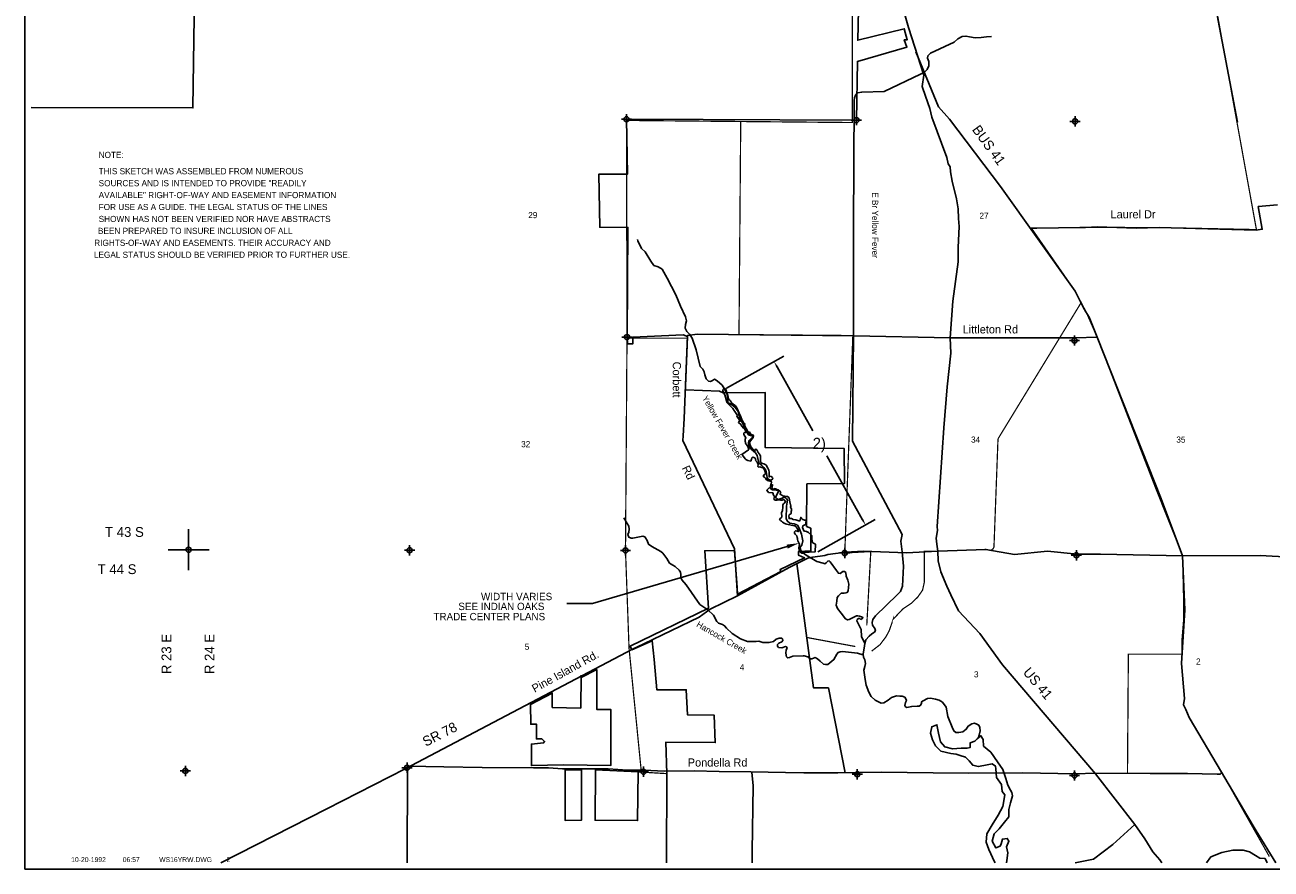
# Model space of a CAD drawing. Extents: x 183247 to 231247, y 846323 to 878302.
# Tile 1 of 3: x 183247 to 213662, y 846802 to 867416. Entities that reach past the tile are written whole.
import ezdxf
from ezdxf.enums import TextEntityAlignment as Align

# ---------------------------------------------------------------- set-up
doc = ezdxf.new("R2010")
doc.units = 0
doc.header["$LTSCALE"] = 800
doc.header["$PDMODE"] = 34
doc.header["$PDSIZE"] = 125
for name, pattern in [('CENTER', [0]), ('DASHED', [0]), ('STREAM', [0])]:
    doc.linetypes.add(name, pattern=pattern)
doc.layers.get('0').update_dxf_attribs({"linetype": 'CONTINUOUS'})
for name, color, linetype in [('BORDER', 1, 'CONTINUOUS'), ('CITY', 14, 'DASHED'), ('MAJROADS', 9, 'CONTINUOUS'), ('PROPROW', 11, 'CENTER'), ('PROPRWDIM', 12, 'CONTINUOUS'), ('RR', 13, 'CONTINUOUS'), ('SEC', 2, 'CONTINUOUS'), ('TEXT', 7, 'CONTINUOUS'), ('TRUNKS', 5, 'STREAM'), ('WATER', 4, 'CONTINUOUS'), ('WSHEDS', 3, 'CONTINUOUS')]:
    doc.layers.add(name, color=color, linetype=linetype)
doc.dimstyles.get("Standard").update_dxf_attribs({"dimtxt": 2.5, "dimasz": 2.5, "dimexe": 1.25, "dimexo": 0.625, "dimtad": 1, "dimcen": 2.5, "dimazin": 3, "dimtfac": 1, "dimtmove": 0, "dimatfit": 3})

# ---------------------------------------------------------------- blocks, each defined once
blk = doc.blocks.new('*D')
at = {"color": 0}
for p, q in [((200366.848864, 858543.017112), (201769.033031, 859326.865658)), ((201606.550753, 859064.188081), (202477.125637, 857506.863869)), ((203691.737805, 855334.11001), (202821.162921, 856891.434223)), ((202598.421463, 854551.077873), (204000.605631, 855334.926418))]:
    blk.add_line(p, q, dxfattribs=at)
for points in [[(201584.728989, 859051.989286), (201628.372517, 859076.386877), (201533.357979, 859195.118666)], [(203669.916041, 855321.911215), (203713.559569, 855346.308806), (203764.930579, 855203.179426)]]:
    blk.add_solid(points, dxfattribs=at)
blk.add_text('2)', height=270, dxfattribs=at).set_placement((202475.57285, 857064.149046))
blk = doc.blocks.new('LOGON')
at = {"color": 0}
blk.add_attdef('DATE', text='', height=1, dxfattribs=at).set_placement((-1.865901, 1.75989), align=Align.RIGHT)
for tag, p in [('TIME', (1.557062, 1.75989)), ('DRAWING', (8.973544, 1.75989)), ('OPERATOR', (22.664488, 1.75989))]:
    blk.add_attdef(tag, p, '', height=1, dxfattribs=at)
blk = doc.blocks.new('TICK')
at = {"color": 0}
for points in [[(0, -500), (0, 500)], [(-500, 0), (500, 0)]]:
    blk.add_lwpolyline(points, dxfattribs=at)
blk.add_point((0, 0), dxfattribs=at)

msp = doc.modelspace()

# ---------------------------------------------------------------- linework, layer by layer
at = {"layer": 'BORDER', "color": 0}
msp.add_lwpolyline([(183247.226098, 846802.456865), (231247.226098, 846802.456865), (231247.226098, 878302.456865), (183247.226098, 878302.456865)], close=True, dxfattribs=at)
at = {"layer": 'CITY', "color": 0}
for points in [[(183397.226098, 865398.507171), (187347.770767, 865387.584707), (187499.382255, 875932.229693)], [(203642.790665, 870034.391969), (203574.018172, 867039.647438), (204710.229235, 867322.705238), (204782.581669, 867053.107097), (204711.127384, 867053.006894), (204774.808305, 866875.871395), (203565.522966, 866523.5663), (203541.93744, 865090.752922), (197929.914052, 865113.272905), (197951.054605, 863767.569352), (197253.860205, 863767.605878), (197277.6669, 862474.874568), (197966.679292, 862473.082501), (197942.512385, 859794.228055), (197950.795384, 859629.89619), (198085.808603, 859629.89619), (198082.211511, 859790.222603), (199316.811478, 859844.326442), (199419.779295, 859803.983616), (199370.817387, 858597.841081), (199367.059394, 858505.265522), (200203.55116, 858473.221791), (200287.542695, 858431.447377), (201318.183895, 858438.617009), (201318.183895, 857096.442465), (203244.259689, 857072.537425), (203248.078726, 856214.895871), (202334.754012, 856206.95401), (202325.820117, 855169.388161), (202425.930448, 855127.116412), (202430.05746, 854570.930601), (202131.846294, 854559.970879), (202131.23602, 854465.489743), (202276.760622, 854401.072873), (201680.197623, 854115.235629), (201699.397689, 854070.593346), (200643.117802, 853514.663061), (200628.442234, 853680.974621), (200590.897258, 854221.72291), (200566.088299, 854579.038407), (199838.969504, 854575.39898), (199928.341939, 853173.163029), (198022.231406, 852243.60042), (198061.982741, 852156.604795), (198558.84081, 852379.165597), (198604.501065, 851916.781341), (198671.641541, 851179.453941), (199388.289065, 851179.755867), (199420.056881, 850568.232554), (200071.297112, 850560.290692), (200095.122974, 849893.174351), (198887.945961, 849901.116212), (198917.372491, 849133.339064), (198904.524257, 846952.456865)], [(196823.037911, 851481.546592), (197204.251705, 851672.151261), (197204.251705, 850703.244194), (197545.755729, 850703.244194), (197545.755729, 849329.302206), (196394.172394, 849345.185928), (195607.918944, 849329.302206), (195609.12703, 849856.446266), (195907.310169, 849884.124063), (195931.473784, 849920.256546), (195862.008837, 849984.631524), (195730.542645, 849981.773193), (195734.990209, 850337.918579), (195591.738426, 850338.702114), (195584.093082, 850822.372112), (196116.204002, 851100.337254), (196116.204002, 850750.895361), (196815.095957, 850735.011639), (196822.68195, 851538.441245)], [(196830.979865, 849226.05801), (196830.979865, 847995.069523), (196429.682864, 847989.531691), (196433.882164, 849226.05801)], [(196830.979865, 849226.05801), (196433.882164, 849226.05801)], [(198212.879868, 849178.406843), (198202.08178, 847987.857704), (197164.541935, 847995.069523), (197172.483889, 849226.05801), (198212.879868, 849178.406843)]]:
    msp.add_lwpolyline(points, dxfattribs=at)
at = {"layer": 'MAJROADS', "color": 0}
for points in [[(204121.335485, 869773.493711), (204815.580627, 867355.182182), (205191.126415, 866187.964125), (205148.392122, 865911.520691), (205230.434253, 865676.298981), (205337.113928, 865373.862173), (205385.828679, 865164.025121), (205747.200067, 864180.996542), (205779.531295, 864021.555247), (205829.304458, 863954.153371), (205836.749105, 863828.413015), (205876.960797, 863601.881142), (205982.644319, 863165.387697), (206022.731492, 862922.098744), (206029.366765, 862687.43737), (206053.070415, 862494.544175), (206024.136965, 861983.640024), (206021.522065, 861631.741352), (205897.062662, 860669.080905), (205831.751114, 859773.01296), (205845.768774, 859404.232689), (205755.819683, 858575.379842), (205673.003941, 857578.893938), (205512.638021, 855166.93288), (205520.269446, 855066.328143), (205485.385578, 854882.249305), (205501.084245, 854739.689609), (205524.912415, 854563.553494), (205539.926228, 854328.82986), (205604.962241, 854060.218509), (205744.782518, 853707.261425), (205843.768508, 853497.050815), (206033.610986, 853110.206014), (206557.349866, 852553.300035), (207104.667878, 851786.743782), (209380.77604, 849130.444627), (210335.155969, 847891.639428), (210583.897264, 847537.872969), (210774.300078, 847226.435027), (210948.817445, 847032.421161), (210994.238837, 846951.773052)], [(204995.488077, 866758.936145), (205546.244504, 865417.563181), (205812.092082, 865113.913049), (207056.597366, 863470.612823), (208880.79982, 860918.001674), (209087.176933, 860505.870156), (209145.134038, 860413.263329), (209219.533212, 860278.63701), (209416.964139, 859791.16047), (210979.275867, 855841.202205), (211501.999142, 854455.735898), (211553.794534, 853130.412986), (211476.928292, 851823.844055), (211545.904594, 850968.651641), (211527.949167, 850809.582919), (211585.780159, 850700.21874), (211659.737936, 850506.941693), (212454.064781, 849168.678845), (213074.583365, 848116.615155), (213297.970056, 847737.872226), (213777.199383, 846951.773052)], [(207808.539395, 862449.369148), (207816.918518, 862449.307316), (209132.68819, 862473.116185), (209417.702043, 862487.772144), (210372.736592, 862455.585926), (210934.261511, 862468.201428), (213296.803263, 862400.490065), (213447.812977, 862424.514458), (213351.34441, 862978.278574), (213820.946302, 863025.090721)], [(208914.117494, 859778.186517), (205831.751114, 859773.01296), (203476.420128, 859827.488956), (199655.80714, 859864.621462), (199420.951999, 859832.872346), (199338.662886, 857805.73732), (199310.310971, 857378.614038), (199301.112559, 857269.754312), (200563.187072, 854620.823852), (200642.904805, 853472.67484)], [(208914.117494, 859778.186517), (209389.413015, 859789.756303)], [(188029.570162, 846951.773052), (190615.434278, 848276.774947), (192524.916323, 849251.310678), (198077.398017, 852176.233086), (198354.853003, 852299.855207), (199700.482154, 852951.795995), (199970.121544, 853150.894076), (200642.904805, 853472.67484), (201896.675253, 854167.200844), (202359.288117, 854398.37549), (202476.785631, 854422.636458), (202770.372842, 854462.34073), (202845.974061, 854486.914844), (203282.133934, 854542.312938), (203709.664032, 854564.256625), (204765.200151, 854522.848308), (205524.912415, 854563.553494), (206701.560535, 854608.932066), (207396.162224, 854486.424215), (208209.576641, 854564.141771), (208929.691883, 854491.721586), (209499.544125, 854495.842058), (211501.999142, 854455.735898), (213395.836939, 854458.340213), (214132.961215, 854419.311805)], [(202087.498324, 854262.558019), (202496.827362, 851228.015718), (202859.189647, 851228.015718), (203267.936675, 849155.288078)], [(192587.909803, 849276.292775), (192580.328726, 846951.773052)], [(192594.844738, 849313.52029), (192594.844738, 849313.52029), (193474.590843, 849298.648807), (194404.611687, 849283.406331), (195661.480168, 849274.131531), (196030.161589, 849271.410923), (196365.202853, 849252.179397), (197479.688071, 849252.334864), (197957.050766, 849215.293947), (198350.931389, 849220.766966), (198853.493285, 849191.919676), (199582.600668, 849203.298539), (200194.152998, 849182.026556), (200965.032333, 849176.338012), (201811.261945, 849161.713857), (202255.293643, 849150.057638), (203084.888672, 849152.315393), (204149.222815, 849169.600098), (205414.408587, 849151.884343), (206277.458277, 849145.515647), (207601.483408, 849152.504437), (208891.744718, 849126.224062), (209369.540236, 849147.837008), (210710.199949, 849137.943888), (211539.794979, 849140.201643), (212419.479251, 849116.951036)], [(200990.107871, 849167.773393), (200990.107871, 849167.773393), (201021.151083, 848832.361137), (201001.02388, 847240.38956), (200994.056084, 846951.773052)], [(210335.155969, 847891.639428), (209801.350922, 847403.8838), (209329.433656, 847047.131924), (208880.60328, 846951.773052)]]:
    msp.add_lwpolyline(points, dxfattribs=at)
at = {"layer": 'PROPROW', "color": 0}
for points in [[(201505.272326, 856334.216158), (201494.907375, 856363.932945), (201463.100685, 856390.271336), (201421.051942, 856396.097433), (201413.810193, 856377.508296), (201409.743389, 856399.431356), (201414.703684, 856446.894779), (201413.900145, 856493.105789), (201402.127309, 856541.78279), (201383.148806, 856592.89609), (201340.003247, 856668.081109), (201315.73935, 856685.361333), (201281.192435, 856698.872289), (201249.26485, 856704.402226), (201219.823051, 856723.410547), (201209.38669, 856738.591597), (201204.025755, 856755.506381), (201198.890322, 856795.521723), (201201.998869, 856860.521189), (201196.622399, 856886.434758), (201191.924439, 856910.612463), (201142.851057, 856974.725707), (201109.512833, 857042.738257), (201092.332332, 857058.534927), (201087.229346, 857058.791498), (201081.954602, 857053.7281), (201063.946383, 857024.927353), (201062.066322, 857016.938567), (201067.040647, 857000.372934), (201065.803768, 856997.137982), (201062.219663, 856997.98825), (200966.557931, 857112.177986), (200948.776718, 857161.508066), (200941.855935, 857194.57218), (200930.518444, 857221.657609), (200932.954743, 857228.863277), (201025.583541, 857345.086068), (201032.659117, 857380.464057), (201025.583541, 857401.69085), (200958.365571, 857419.379844), (200930.063267, 857475.984625), (200915.912116, 857451.220033), (200930.063267, 857433.531039), (200919.449904, 857429.99324), (200901.760964, 857461.83343), (200889.386119, 857486.231287), (200853.92755, 857559.668415), (200822.827684, 857609.79577), (200810.78199, 857634.853434), (200816.808784, 857658.470641), (200810.365063, 857680.715292), (200783.339768, 857704.420194), (200759.21869, 857750.771893), (200741.344144, 857777.303213), (200723.569321, 857843.8951), (200677.930962, 857937.616263), (200636.426871, 858031.419042), (200604.586779, 858088.023823), (200586.89784, 858112.788415), (200501.99093, 858176.468794), (200459.537475, 858243.686972), (200434.77296, 858264.913765), (200417.08402, 858289.678357), (200411.790301, 858301.090012), (200407.64858, 858324.484599), (200404.673081, 858364.093535), (200391.51491, 858390.717436), (200381.706141, 858413.501316), (200371.092777, 858455.954902), (200367.554989, 858470.106097), (200364.017201, 858491.33289), (200342.790474, 858537.324275), (200289.723655, 858519.635281), (200282.648079, 858487.795092), (200300.337019, 858441.803707), (200328.639322, 858385.198925), (200371.092777, 858233.073576), (200381.706141, 858197.695587), (200529.24693, 858048.590215), (200539.765975, 858027.438247), (200550.08783, 858008.710551), (200576.487607, 857977.006965), (200642.612828, 857880.78799), (200624.80042, 857871.32417), (200634.157503, 857845.465723), (200663.580886, 857802.187116), (200682.283776, 857770.976879), (200704.148832, 857745.755224), (200700.021893, 857732.63589), (200676.414583, 857739.917227), (200662.065386, 857708.794685), (200718.557911, 857658.33722), (200741.663353, 857620.343254), (200787.9697, 857572.908017), (200818.856842, 857534.20372), (200835.993495, 857501.881006), (200840.80383, 857475.496012), (200836.260589, 857458.9622), (200816.324328, 857470.930222), (200789.800775, 857448.556283), (200792.032744, 857413.409281), (200846.013301, 857329.702539), (200825.495995, 857300.921586), (200826.182899, 857245.409993), (200837.711942, 857226.15362), (200833.186366, 857206.37496), (200840.460561, 857185.205327), (200879.426941, 857134.150658), (200913.75111, 857054.016745), (200912.806131, 857049.39508), (200906.446472, 857043.907613), (200749.065073, 856924.359451), (200760.341805, 856911.507963), (200826.591428, 856820.090177), (200844.582609, 856802.859439), (200893.820733, 856776.080693), (200963.212854, 856764.933874), (200983.774007, 856810.240871), (200988.388657, 856841.31042), (201017.646046, 856859.249986), (201067.405081, 856838.17782), (201077.58487, 856817.893784), (201083.868861, 856797.337642), (201080.65508, 856779.322408), (201101.011151, 856754.7616), (201119.909852, 856742.888289), (201142.874606, 856681.576784), (201136.509935, 856637.06631), (201150.473147, 856619.261669), (201187.223845, 856621.870352), (201259.29255, 856604.515837), (201284.422256, 856576.173748), (201309.177766, 856533.741421), (201309.177766, 856516.061285), (201313.822956, 856502.764169), (201325.909616, 856460.963478), (201300.458951, 856432.00513), (201274.620299, 856425.157134), (201274.104274, 856381.68209), (201298.342739, 856372.146109), (201320.02827, 856346.103877), (201348.274157, 856307.117577), (201373.991915, 856293.15712), (201431.155936, 856272.978318)], [(202163.328365, 855298.636607), (202063.660105, 855330.279901), (201997.969708, 855341.135086), (201959.218603, 855360.690286), (201893.812531, 855362.754761), (201899.879828, 855384.199553), (201894.123381, 855423.816843), (201899.980252, 855451.269886), (201948.402948, 855483.565974), (201949.028389, 855533.7403), (201958.928076, 855554.981732), (201957.743611, 855595.750301), (201943.549044, 855624.679661), (201928.80703, 855641.668514), (201937.234548, 855667.117408), (201920.108804, 855772.902844), (201897.990326, 855856.038744), (201889.182665, 855876.020483), (201859.20537, 855899.368692), (201795.101137, 855907.468868), (201758.098793, 855911.444699), (201702.261635, 855944.811507), (201675.589664, 855964.344226), (201693.836008, 855990.142892), (201692.611497, 856009.919172), (201672.7711, 856034.566455), (201629.680204, 856063.376799), (201598.962652, 856072.948529), (201574.858513, 856091.061878), (201531.640302, 856094.92327), (201531.640302, 856073.696477), (201513.951363, 856080.772075), (201489.186847, 856087.847673), (201478.573483, 856094.92327), (201482.111271, 856098.461069), (201475.230403, 856110.182703), (201484.191338, 856133.738626), (201484.101206, 856152.451607), (201496.294284, 856170.638957), (201497.159087, 856187.864305), (201353.872052, 856052.288337), (201396.423285, 855997.361306), (201500.762671, 855992.338566), (201518.511758, 855932.976696), (201539.283174, 855903.433725), (201524.922122, 855837.141647), (201558.04358, 855814.131228), (201599.729803, 855809.008368), (201622.885971, 855816.056771), (201692.013971, 855807.416163), (201731.625628, 855814.342172), (201750.149281, 855824.43339), (201789.794789, 855807.584651), (201805.030122, 855784.467916), (201807.636721, 855762.439778), (201774.452787, 855735.621394), (201758.563131, 855718.74715), (201748.133561, 855694.478368), (201747.386391, 855640.270392), (201736.693803, 855561.755635), (201716.600322, 855504.974143), (201718.097382, 855416.052298), (201718.685031, 855398.712954), (201666.993678, 855345.872829), (201691.241413, 855314.693045), (201709.625824, 855295.080078), (201733.607517, 855277.268619), (201775.172063, 855251.35473), (201812.705058, 855229.313328), (201842.405044, 855221.672567), (202023.9025, 855186.188692), (202045.355025, 855182.702592), (202061.758485, 855168.262571), (202072.907368, 855152.042858), (202083.498203, 855138.643602), (202103.87345, 855103.432268), (202119.990536, 855077.274817), (202132.441976, 855062.755265), (202134.004226, 855056.592202), (202129.463226, 855049.008336), (202116.747947, 855047.132213), (202062.594818, 855061.612229), (202052.322108, 855059.203407), (202032.726041, 855037.310312), (202031.689527, 855022.241827), (202033.960436, 855007.10861), (202047.725034, 854979.528256), (202081.66705, 854945.249376), (202089.003925, 854937.561397), (202096.160742, 854900.269864), (202105.341374, 854878.212894), (202104.995239, 854849.596639), (202108.99591, 854818.641979), (202143.650171, 854753.715245), (202155.569629, 854732.417583), (202139.329348, 854647.394878), (202146.407497, 854580.14304), (202164.102869, 854551.826477), (202185.337315, 854530.589055), (202203.032687, 854516.430773), (202245.689874, 854510.226534), (202244.024127, 854533.690942), (202537.891498, 854550.815156), (202540.116056, 854733.705146), (202527.610434, 854746.913692), (202479.175599, 854771.564406), (202461.615892, 854804.16781), (202451.725779, 854873.045233), (202456.300474, 854907.126491), (202455.983015, 854935.356408), (202453.05696, 854948.348945), (202371.862986, 855025.453189), (202320.681591, 855046.763396), (202281.016418, 855050.94822), (202257.618124, 855060.676196), (202225.737819, 855144.18855), (202236.289782, 855184.912822), (202263.304355, 855198.916679), (202302.740767, 855212.91987), (202309.933942, 855251.813086), (202313.353721, 855328.901405), (202291.426213, 855326.335621), (202270.999704, 855326.136409), (202256.893887, 855328.266487), (202232.954444, 855337.306236), (202212.375889, 855351.927801), (202191.558741, 855378.405424), (202182.642717, 855395.765149)]]:
    msp.add_lwpolyline(points, close=True, dxfattribs=at)
at = {"layer": 'PROPRWDIM', "color": 0}
for p, q in [((201852.017041, 854677.47065), (197099.422418, 853289.043109)), ((197099.422418, 853289.043109), (196476.432118, 853289.043109))]:
    msp.add_line(p, q, dxfattribs=at)
msp.add_solid([(201837.996063, 854725.464527), (201866.038018, 854629.476773), (202139.980301, 854761.596512)], dxfattribs=at)
at = {"layer": 'RR', "color": 0}
msp.add_lwpolyline([(210410.230144, 877851.773052), (212840.946681, 865039.890015)], dxfattribs=at)
at = {"layer": 'SEC', "color": 0}
for p in [(197929.914052, 865113.272905), (203541.93744, 865090.752922), (208877.503893, 865061.378601), (197942.512385, 859794.228055), (208864.789515, 859708.96775), (187242.466292, 854601.1711), (192636.757571, 854588.226154), (197905.453681, 854584.348998), (203257.587851, 854521.378107), (208911.307212, 854465.123215), (187162.46655, 849198.872644), (192574.017248, 849277.972412), (198344.771238, 849179.191503), (203562.88804, 849116.958429), (208864.950152, 849087.768561)]:
    msp.add_point(p, dxfattribs=at)
at = {"layer": 'TRUNKS', "color": 0}
for points in [[(203705.421884, 852055.574499), (203729.682345, 852199.998354), (203747.804416, 852313.773522), (203768.461119, 852401.383067), (203854.575845, 852492.05483), (203917.206133, 852543.11178), (203979.924351, 852587.619997), (204005.591701, 852627.264119), (203987.483588, 852675.053682), (203936.162846, 852757.330169), (203922.156763, 852824.824552), (203940.865037, 852894.941498), (204005.179963, 852983.137247), (204537.500419, 853501.178058), (204619.366564, 853583.059555), (204669.997819, 853714.737665), (204694.110334, 854195.388448), (204654.464817, 854546.368171), (204629.147794, 854805.841489), (204655.239444, 854976.489587), (203443.567471, 857248.323601), (203469.575382, 859864.271774), (203466.883036, 862503.850937), (203484.670138, 865569.449484), (203492.551787, 865632.871147), (203517.808794, 865703.076024), (203571.707437, 865754.015733), (203671.828245, 865777.193113), (204217.468088, 865791.069392), (205106.951321, 866213.473853), (205204.596116, 866258.451033), (205269.145523, 866329.183493), (205309.477736, 866414.873919), (205305.858626, 866521.807252), (205278.520596, 866606.589063), (205282.182974, 866659.037549), (205351.186134, 866723.279897), (205930.476863, 866995.237958), (206016.73814, 867074.995165), (206122.968029, 867131.004141), (206212.320833, 867143.120414), (206299.871758, 867126.829533), (206442.112701, 867102.539761), (206588.279813, 867111.052277), (206716.866397, 867128.061955), (206841.233708, 867134.098458)], [(203743.438594, 852313.714902), (203669.145643, 852480.83182), (203660.252095, 852655.376776), (203568.407926, 852828.807946), (203548.234143, 852867.836554), (203560.950577, 852896.390259), (203591.15961, 852922.995535), (203626.144808, 852919.098676), (203648.267021, 852897.562667), (203676.469004, 852911.041166), (203695.851412, 852930.951157), (203686.826666, 852952.663027), (203614.409567, 852980.073636), (203574.999927, 852988.277697), (203546.651393, 852985.713753), (203362.217737, 852900.271766), (203327.467021, 852886.705337), (203279.091254, 852912.255446), (203172.43567, 853050.554867), (203076.958433, 853169.354639), (203047.525422, 853247.558406), (203065.881974, 853343.870285), (203075.536192, 853437.882013), (203101.203542, 853477.526135), (203172.448233, 853537.431971), (203240.059856, 853542.706408), (203285.871679, 853545.504833), (203318.468794, 853556.859042), (203344.136144, 853596.503163), (203359.459789, 853756.090155), (203334.070189, 853858.364564), (203291.27592, 853956.03867), (203283.554779, 854043.267183), (203254.854523, 854066.898172), (203211.166991, 854068.49488), (203144.112261, 854021.745131), (203100.366109, 854027.707661), (203053.61636, 854094.762391), (202900.181717, 854302.299453), (202875.847283, 854325.989063), (202843.132927, 854323.366499), (202800.090219, 854276.939162), (202772.005476, 854254.729019), (202732.507905, 854269.481813), (202576.905704, 854313.241923), (202312.84604, 854466.8943), (202202.440147, 854559.293968), (202175.6297, 854604.783378), (202172.684725, 854661.509756), (202209.090769, 854714.397896), (202236.032414, 854821.741572), (202198.966193, 854980.625118), (202144.612545, 855126.176717), (202099.987087, 855197.62658), (202025.299147, 855231.556611), (201918.043401, 855251.949523), (201858.489288, 855296.999281), (201829.349379, 855353.373937), (201831.736066, 855663.435242), (201858.091508, 855814.43714), (201835.793434, 855849.070615), (201787.329737, 855881.169458), (201726.442708, 855862.885484), (201630.834273, 855828.852169), (201593.402372, 855852.365918), (201566.738476, 855886.940774), (201598.808008, 855937.587382), (201628.342907, 856014.399612), (201632.386317, 856038.470255), (201616.871458, 856055.728372), (201586.310703, 856055.31803), (201492.328285, 856062.789336), (201450.559873, 856084.061553), (201437.081374, 856112.263537), (201440.948923, 856149.431645), (201461.928038, 856213.029169), (201468.007809, 856248.043677), (201443.321652, 856297.92822), (201384.031331, 856323.331778), (201359.433105, 856366.667588), (201349.441123, 856460.415524), (201330.893357, 856540.948753), (201284.172919, 856605.820572), (201222.230723, 856666.121397), (201160.347148, 856722.056401), (201139.235439, 856830.938164), (201120.834224, 856900.556837), (201078.479608, 856965.487276), (200976.86398, 857053.638363), (200918.965195, 857138.00983), (200909.295624, 857207.745745), (200925.967538, 857266.918826), (200973.346758, 857315.587694), (201005.680082, 857346.588102), (201014.030694, 857375.083187), (200996.362234, 857390.129083), (200959.223435, 857391.813721), (200906.599087, 857408.573565), (200882.030172, 857449.726464), (200700.173022, 857822.813047), (200652.280176, 857975.001309), (200583.290974, 858072.323693), (200497.219516, 858141.03375), (200426.868088, 858177.205313), (200404.804495, 858194.3755), (200401.683658, 858264.199345), (200384.70329, 858390.603017), (200326.306231, 858512.083973), (200263.777832, 858616.04302), (200146.588725, 858725.818046), (200074.025075, 858764.14321), (200026.411374, 858732.937631), (199980.892653, 858708.310095), (199928.356236, 858718.521206), (199875.174995, 858776.756361), (199843.324591, 858872.394106), (199829.259889, 858944.254311), (199791.271095, 859009.243371), (199729.270279, 859073.910018), (199629.953407, 859478.671144), (199534.431508, 859763.401469), (199469.749507, 859865.148295), (199401.170648, 859931.909923), (199365.130283, 860014.391582), (199370.477299, 860103.978867), (199393.346224, 860189.434811), (199370.139534, 860291.738531), (199251.015955, 860545.585689), (199131.599274, 860821.261958), (198920.836696, 861233.259908), (198797.816258, 861452.121868), (198705.371927, 861507.646529), (198597.91101, 861543.319818), (198526.680277, 861644.978714), (198388.26222, 861872.367147), (198297.649078, 861954.116051), (198207.782648, 862142.856909), (198195.805831, 862176.738048)], [(203701.349164, 852033.686768), (203567.664004, 852071.191246), (203200.290117, 852114.29118), (203141.410138, 852109.133982), (203095.832796, 852088.872269), (203061.463112, 852046.927995), (202991.127037, 851919.351916), (202846.425434, 851801.693846), (202789.757676, 851794.383047), (202741.616391, 851802.469868), (202653.274091, 851877.699349), (202591.331895, 851938.000174), (202536.348775, 851967.828175), (202451.596275, 851938.307233), (202410.120964, 851937.75034), (202354.903363, 851985.041629), (202267.264507, 852007.881244), (202243.252485, 852007.558832), (201987.910508, 851999.763718), (201905.340919, 851970.272087), (201861.829248, 851958.771328), (201835.282593, 851984.614539), (201816.617587, 852073.879412), (201828.601266, 852157.005895), (201847.719883, 852196.562086), (201831.970542, 852231.283492), (201810.082811, 852235.356213), (201723.17671, 852203.62305), (201640.079537, 852213.423818), (201613.415641, 852247.998674), (201617.25388, 852287.349694), (201651.770115, 852318.379412), (201719.030016, 852349.848783), (201742.631696, 852380.73195), (201737.70898, 852422.148641), (201711.279565, 852439.260207), (201658.831079, 852442.922585), (201580.539381, 852420.038307), (201518.026335, 852360.249713), (201411.386103, 852334.801492), (201256.370106, 852334.90338), (201162.065276, 852366.386708), (201096.665874, 852358.958669), (200884.864877, 852360.481404), (200711.476975, 852428.019054), (200508.890544, 852556.297183), (200371.820755, 852683.271706), (200322.946716, 852745.931303), (200270.146507, 852775.788614), (200173.658766, 852807.242632), (200133.780163, 852850.373271), (200050.99005, 852999.90966), (199918.198153, 853133.491536), (199719.948234, 853264.011196), (199390.429152, 853739.913729), (199281.737207, 853867.269285), (199256.93381, 853925.885472), (199253.842284, 853993.526406), (199246.502175, 854052.377075), (199217.420887, 854104.385908), (199115.775949, 854194.719906), (199058.580608, 854226.701507), (198981.533895, 854273.699695), (198914.493123, 854388.514677), (198814.474203, 854520.353296), (198765.893265, 854561.183782), (198545.990096, 854678.312874), (198466.643232, 854734.013396), (198432.697848, 854823.073098), (198394.709054, 854888.062157), (198374.711132, 854913.993299), (198330.818429, 854930.870384), (198086.91859, 854883.929422), (198041.106767, 854881.130997), (197986.182268, 854906.593175), (197961.29094, 854971.758096), (197988.90672, 855028.894817), (197992.305306, 855100.989503), (197989.125848, 855175.17917), (197948.954143, 855240.138919), (197864.09836, 855380.914353)], [(206521.06319, 850012.566424), (206539.728158, 850076.257547), (206562.421222, 850174.810958), (206550.392879, 850257.615029), (206532.167526, 850314.136235), (206483.733139, 850344.052167), (206420.164926, 850362.848371), (206354.794834, 850353.237421), (206270.423366, 850295.338636), (206223.454489, 850216.109012), (206136.92942, 850155.998006), (206045.423015, 850141.669511), (205971.204038, 850140.672965), (205920.49881, 850177.108319), (205875.638871, 850266.021471), (205771.678428, 850528.805444), (205731.549991, 850753.147013), (205642.504246, 850880.766361), (205561.091712, 850927.705928), (205469.087034, 850950.486922), (205346.49229, 850975.040485), (205274.573465, 850965.341604), (205168.343576, 850909.332628), (205133.68079, 850889.217465), (205134.237684, 850847.742155), (205106.475354, 850801.519989), (205069.629657, 850781.375516), (205023.759214, 850782.942914), (204892.872479, 850774.635569), (204770.98118, 850746.799266), (204735.790811, 850765.976503), (204720.04147, 850800.697909), (204740.961965, 850868.661255), (204762.146252, 850916.978401), (204748.433272, 850962.643672), (204721.769376, 850997.218528), (204660.266833, 851024.775687), (204603.452524, 851028.379444), (204522.655503, 851029.477878), (204394.303402, 850995.004911), (204314.385687, 850930.616013), (204212.697481, 850861.56819), (204147.327389, 850851.95724), (203997.834268, 850928.548947), (203898.401552, 851016.729344), (203844.604797, 851120.805632), (203779.014181, 851290.222701), (203755.250598, 851434.001732), (203740.687622, 851542.971425), (203723.795184, 851662.826364), (203746.634799, 851750.46522), (203763.160162, 851820.552856), (203748.860977, 851909.87635), (203717.391607, 851977.136251), (203705.421884, 852055.574499)]]:
    msp.add_lwpolyline(points, dxfattribs=at)
at = {"layer": 'WATER', "color": 0}
for points in [[(206929.096485, 846951.773052), (206909.735029, 846982.655744), (206777.693643, 847276.72138), (206711.926972, 847461.446511), (206721.65783, 847662.415738), (206857.142633, 847879.290362), (207001.172854, 848121.236745), (207111.472999, 848329.904648), (207163.648699, 848614.352325), (207097.204636, 848698.564619), (207081.581485, 848866.198914), (206957.125877, 849042.943123), (206941.784974, 849252.457767), (206933.8605, 849319.522775), (206858.814568, 849370.287239), (206649.130575, 849329.818127), (206514.94411, 849305.593109), (206381.15279, 849340.00058), (206289.749865, 849449.510431), (206206.553662, 849533.835624), (206072.818792, 849576.619165), (205972.531752, 849610.800838), (205847.003604, 849628.399719), (205604.436276, 849680.293173), (205471.32235, 849815.213482), (205396.897363, 849958.114714), (205347.713483, 850117.598737), (205382.290303, 850276.518266), (205508.270047, 850325.927943), (205548.795609, 850124.62002), (205597.584341, 849906.503508), (205697.306887, 849788.561136), (205889.617796, 849737.00638), (206099.13244, 849752.347283), (206241.525627, 849751.387642), (206317.023155, 849767.631736), (206317.813447, 849884.896714), (206435.360672, 849925.98677), (206486.012237, 849984.280562), (206578.65705, 850059.044247), (206636.668595, 849966.512332), (206643.972125, 849807.310556), (206818.853501, 849655.355861), (206984.794312, 849419.696916), (207117.569541, 849234.520189), (207191.486483, 849016.234328), (207240.613913, 848848.374235), (207298.456109, 848730.714111), (207331.565242, 848671.855824), (207347.752887, 848587.982227), (207304.743549, 848420.743078), (207261.73421, 848253.503929), (207260.548771, 848077.606463), (207159.132742, 847944.266739), (207024.043085, 847786.024604), (206905.931366, 847661.173849), (206854.489508, 847485.61508), (206945.497287, 847317.472739), (207046.292372, 847358.675695), (207071.815727, 847417.138835), (207106.110299, 847534.178015), (207223.488176, 847550.139862), (207264.916929, 847482.849056), (207205.381249, 847349.227085), (207237.869438, 847198.23203), (207211.49934, 847014.127843), (207207.180114, 846951.773052)], [(212090.189988, 846951.773052), (212194.271322, 847105.681346), (212462.900662, 847204.397264), (212731.253277, 847261.243618), (212982.525999, 847267.957187), (213132.979701, 847225.091418), (213283.101334, 847131.982174), (213391.574784, 847072.645304), (213517.128128, 847063.441219), (213567.543991, 846951.773052)]]:
    msp.add_lwpolyline(points, dxfattribs=at)
at = {"layer": 'WSHEDS', "color": 0, "const_width": 30}
for points in [[(210855.178522, 875939.155696), (213304.886674, 862417.996223), (210934.261511, 862468.201428), (209132.68819, 862473.116185), (207816.918518, 862449.307316), (208880.79982, 860918.001674), (209145.134038, 860413.263329), (209416.964139, 859791.16047), (210851.78006, 856087.398508), (211501.999142, 854455.735898), (211524.406067, 853515.593187), (211524.406067, 852842.967179), (211484.839831, 852368.172351), (211484.839831, 852051.642465), (210179.154053, 852051.642465), (210157.683105, 849142.021071), (211539.794979, 849140.201643), (212419.479251, 849116.951036), (212454.064781, 849168.678845), (213621.41656, 847105.863)], [(197929.984268, 865083.627424), (203444.755103, 865032.129507), (203444.755103, 870423.96242)], [(200717.84968, 865057.593838), (200675.734407, 859854.708798), (203454.345542, 859830.894033), (203257.587851, 854521.378107), (203892.547773, 854557.082159), (203794.36708, 852752.865608)], [(203517.619839, 852236.779483), (202330.856219, 852458.435275), (202087.498324, 854262.558019), (201794.678378, 854110.699687), (200642.904805, 853472.67484), (200563.187072, 854620.823852), (199301.112559, 857269.754312), (199310.310971, 857378.614038), (199338.662886, 857805.73732), (199418.271344, 859766.836292), (197961.076627, 859766.836292)]]:
    msp.add_lwpolyline(points, dxfattribs=at)
for points in [[(198904.520228, 846951.773052), (198917.372491, 849133.339064), (198292.444405, 849170.797485), (197991.96614, 852199.373079), (197905.811218, 854579.950029, -0.022057), (197905.485074, 854588.762361), (197942.509013, 859793.753985, 0.00237), (197942.511262, 859794.702136), (197929.914052, 865113.272905)], [(209024.487921, 860631.059026), (207010.963103, 857330.966802, 0.128358), (206996.39727, 857282.601492), (206899.696006, 854684.514902, -0.473452), (206776.466853, 854590.986276), (206701.560535, 854608.932066), (206701.560535, 854608.932066), (205525.660957, 854563.582362, 0.003745), (205524.164389, 854563.513415), (205200.542252, 854563.513415), (205200.542252, 853814.955892), (205155.664321, 853613.009148), (205035.989839, 853440.98044), (204878.91708, 853291.390259), (204676.96639, 853156.759096), (204445.09708, 852909.935298), (204445.09708, 852917.414807), (204340.381908, 852618.234445), (204258.105701, 852468.644264), (204115.992253, 852281.656538), (203914.041563, 852124.586848)]]:
    msp.add_lwpolyline(points, format="xyb", dxfattribs=at)

# ---------------------------------------------------------------- block references
at = {"layer": 'TEXT', "color": 0}
msp.add_blockref('TICK', (187242.466292, 854601.1711), dxfattribs=at)
at = {"layer": 'TEXT', "color": 0, "xscale": 120, "yscale": 120, "zscale": 120}
msp.add_blockref('LOGON', (185447.633948, 846762.975795), dxfattribs=at).add_auto_attribs({'DATE': '10-20-1992', 'TIME': '06:57', 'OPERATOR': '2', 'DRAWING': 'WS16YRW.DWG'})

# ---------------------------------------------------------------- texts
at = {"layer": 'MAJROADS', "color": 0}
for s, p in [('Littleton Rd', (206134.849106, 859882.540444)), ('Pondella Rd', (199424.625386, 849305.920122))]:
    msp.add_text(s, height=200, dxfattribs=at).set_placement(p)
for s, height, rotation, p in [('Corbett ', 200, 270, (199059.817526, 859193.638065)), ('Rd', 200, 296, (199277.961121, 856596.747123)), ('Pine Island Rd.', 200, 28.924239, (195689.751603, 851105.43232)), ('SR 78', 240, 27, (193029.117853, 849786.687964))]:
    msp.add_text(s, height=height, rotation=rotation, dxfattribs=at).set_placement(p)
at = {"layer": 'PROPRWDIM', "color": 0}
for s, p in [('WIDTH VARIES', (194378.45611, 853368.695866)), ('SEE INDIAN OAKS', (193826.260162, 853126.82128)), ('TRADE CENTER PLANS', (193217.428732, 852877.870211))]:
    msp.add_text(s, height=180, dxfattribs=at).set_placement(p)
at = {"layer": 'TEXT', "color": 0}
for s, rotation, p in [('BUS 41', 306, (206352.955115, 864857.83641)), ('R 23 E', 90, (186821.619097, 851563.179836)), ('R 24 E', 90, (187873.625555, 851563.179836)), ('US 41', 310, (207592.667004, 851599.384578))]:
    msp.add_text(s, height=240, rotation=rotation, dxfattribs=at).set_placement(p)
for s, height, p in [('NOTE:', 150, (185046.877621, 864166.949006)), ('THIS SKETCH WAS ASSEMBLED FROM NUMEROUS', 150, (185046.877621, 863768.895965)), ('SOURCES AND IS INTENDED TO PROVIDE "READILY', 150, (185046.877621, 863477.467394)), ('AVAILABLE" RIGHT-OF-WAY AND EASEMENT INFORMATION ', 150, (185046.877621, 863186.038822)), ('FOR USE AS A GUIDE. THE LEGAL STATUS OF THE LINES', 150, (185046.877621, 862894.610251)), ('Laurel Dr', 200, (209744.286139, 862692.268004)), ('SHOWN HAS NOT BEEN VERIFIED NOR HAVE ABSTRACTS ', 150, (185046.877621, 862603.181679)), ('BEEN PREPARED TO INSURE INCLUSION OF ALL', 150, (185030.473857, 862311.753108)), (' RIGHTS-OF-WAY AND EASEMENTS. THEIR ACCURACY AND ', 150, (184882.839976, 862020.324536)), (' LEGAL STATUS SHOULD BE VERIFIED PRIOR TO FURTHER USE.', 150, (184874.638093, 861728.895965))]:
    msp.add_text(s, height=height, dxfattribs=at).set_placement(p)
for s, p in [('29', (195643.453723, 862697.569763)), ('27', (206656.116192, 862681.814881)), ('32', (195470.150022, 857104.586678)), ('34', (206451.302727, 857214.870851)), ('35', (211461.35518, 857214.870851)), ('5', (195501.659785, 852157.553752)), ('2', (211886.736992, 851795.191467)), ('4', (200748.035468, 851653.39753)), ('3', (206467.057609, 851482.687371))]:
    msp.add_text(s, height=150, dxfattribs=at).set_placement(p, align=Align.CENTER)
for s, p in [('T 43 S ', (186237.789211, 854914.658089)), ('T 43 S ', (186237.789211, 854914.658089)), ('T 44 S', (185969.956218, 854006.175557)), ('T 44 S', (185969.956218, 854006.175557))]:
    msp.add_text(s, height=240, dxfattribs=at).set_placement(p, align=Align.RIGHT)
at = {"layer": 'WATER', "color": 0}
for s, rotation, p in [('E Br Yellow Fever', 270, (203924.038991, 863331.050167)), ('Yellow Fever Creek', 300, (199769.837791, 858307.404173)), ('Hancock Creek', 330, (199622.03938, 852733.533079))]:
    msp.add_text(s, height=150, rotation=rotation, dxfattribs=at).set_placement(p)

# ---------------------------------------------------------------- dimensions: what is measured, and where the dimension line sits
at = {"layer": 'PROPRWDIM', "color": 0}
dim = msp.add_aligned_dim(p1=(200285.017248, 858497.271629), p2=(202516.589848, 854505.332389), distance=1430.15561, text='2)', dimstyle='Standard', dxfattribs=at)
dim.commit()
dim.dimension.update_dxf_attribs({"geometry": '*D', "text_midpoint": (202649.144279, 857199.149046)})

doc.saveas('drawing.dxf')
